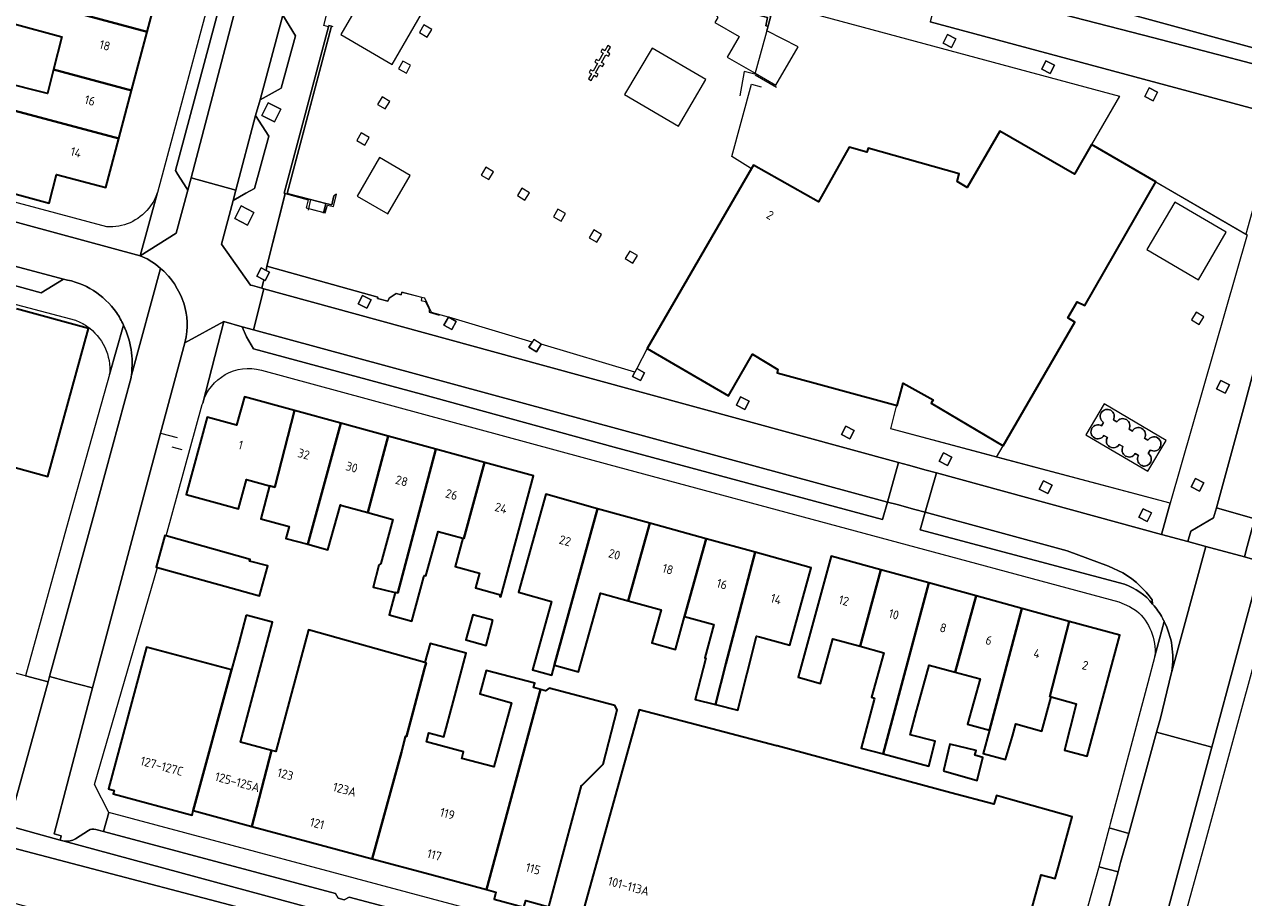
# Model space of a CAD drawing. Extents: x 151587 to 155483, y 462503 to 464608.
# Tile 126 of 236: x 153527 to 153651, y 463525 to 463614. Entities that reach past the tile are written whole.
import ezdxf
from ezdxf.enums import TextEntityAlignment as Align

# ---------------------------------------------------------------- set-up
doc = ezdxf.new("R2010")
doc.units = 0
doc.header["$LTSCALE"] = 0.5
for name, color, linetype, lineweight in [('B-RO-BV-GELEIDECONSTRUCTIE-G', 251, 'CONTINUOUS', 18), ('B-RO-GR-BEPLANTING_CULTUUR_VASTE PLANTENVAK-GV', 251, 'CONTINUOUS', 18), ('B-RO-GR-GROENVOORZIENING-GV', 251, 'CONTINUOUS', 18), ('B-RO-IE-TERREINAFSCHEIDING_KUNSTMATIG_HEKWERK-G', 251, 'IE-TERREINAFSCHEIDING-KUNSTMATIG', 18), ('B-RO-IE-TERREINAFSCHEIDING_KUNSTMATIG_MUUR-G', 251, 'IE-TERREINAFSCHEIDING-KUNSTMATIG-DICHT', 18), ('B-RO-IE-TERREINAFSCHEIDING_KUNSTMATIG_MUUR-GV', 251, 'CONTINUOUS', 18), ('B-RO-OG-BEBOUWING-GV', 6, 'CONTINUOUS', 35), ('B-RO-OG-BEBOUWING-T18', 1, 'CONTINUOUS', 18), ('B-RO-OG-TERREIN_ONBEGROEID-GV', 251, 'CONTINUOUS', 18), ('B-RO-VH-VERHARDING_ASFALT-GV', 251, 'CONTINUOUS', 18), ('B-RO-VH-VERHARDING_BEDRIJFSVLOERPLAAT-GV', 251, 'CONTINUOUS', 18), ('B-RO-VH-VERHARDING_BETON-GV', 251, 'CONTINUOUS', 18), ('B-RO-VH-VERHARDING_BETONSTRAATSTEEN-GV', 251, 'CONTINUOUS', 18), ('B-RO-VH-VERHARDING_STRAATBAKSTEEN-GV', 251, 'CONTINUOUS', 18), ('B-RO-VH-VERHARDING_TEGEL-GV', 251, 'CONTINUOUS', 18)]:
    doc.layers.add(name, color=color, linetype=linetype, lineweight=lineweight)
doc.styles.add('NLCS-ISO-M200-T18', font='NLCS-ISO.ttf', dxfattribs={"height": 0.36})
doc.linetypes.add('IE-TERREINAFSCHEIDING-KUNSTMATIG', pattern='A,4,[82,NLCS.SHX,S=0.75,R=90,X=0,Y=0],4,-2', length=10)
doc.linetypes.add('IE-TERREINAFSCHEIDING-KUNSTMATIG-DICHT', pattern='A,8,-1,[82,NLCS.SHX,S=0.75,R=90,X=0,Y=0],-1', length=10)

msp = doc.modelspace()

# ---------------------------------------------------------------- linework, layer by layer
at = {"layer": 'B-RO-BV-GELEIDECONSTRUCTIE-G', "flags": 128}
for points in [[(153540.822, 463572.192), (153542.512, 463571.739)], [(153541.95, 463570.802), (153542.964, 463570.53)]]:
    msp.add_lwpolyline(points, dxfattribs=at)
at = {"layer": 'B-RO-GR-BEPLANTING_CULTUUR_VASTE PLANTENVAK-GV', "flags": 128}
msp.add_lwpolyline([(153602.346, 463613.389), (153602.136, 463613.437), (153602.283, 463614.262), (153597.286, 463615.606), (153597.153, 463614.424), (153597.251, 463614.268), (153596.963, 463613.773), (153599.418, 463612.346), (153598.212, 463610.271), (153601.048, 463608.622), (153603.14, 463607.406), (153605.401, 463611.296), (153602.219, 463612.922)], close=True, dxfattribs=at)
at = {"layer": 'B-RO-GR-GROENVOORZIENING-GV', "flags": 128}
for points in [[(153567.83, 463612.29), (153568.28, 463613.07), (153567.48, 463613.53), (153567.04, 463612.74)], [(153621.361, 463612.1), (153620.504, 463612.535), (153620.071, 463611.679), (153620.927, 463611.245)], [(153565.71, 463608.65), (153566.13, 463609.44), (153565.34, 463609.86), (153564.92, 463609.07)], [(153631.351, 463609.46), (153630.494, 463609.895), (153630.061, 463609.039), (153630.917, 463608.605)], [(153641.786, 463606.7), (153640.929, 463607.135), (153640.496, 463606.279), (153641.352, 463605.845)], [(153553.008, 463604.978), (153551.722, 463605.629), (153551.071, 463604.345), (153552.355, 463603.695)], [(153562.8, 463605.46), (153563.58, 463605.01), (153564.03, 463605.78), (153563.26, 463606.24)], [(153561.14, 463602.59), (153560.69, 463601.81), (153561.49, 463601.35), (153561.94, 463602.13)], [(153573.76, 463599.11), (153573.29, 463598.32), (153574.07, 463597.87), (153574.53, 463598.66)], [(153577.72, 463595.78), (153578.18, 463596.53), (153577.41, 463597), (153576.95, 463596.25)], [(153550.278, 463594.542), (153548.992, 463595.193), (153548.341, 463593.909), (153549.625, 463593.259)], [(153581.83, 463594.42), (153581.06, 463594.87), (153580.6, 463594.1), (153581.38, 463593.64)], [(153585.47, 463592.31), (153584.69, 463592.76), (153584.23, 463591.97), (153585.01, 463591.52)], [(153588.65, 463589.4), (153589.11, 463590.16), (153588.33, 463590.62), (153587.88, 463589.86)], [(153551.495, 463588.664), (153550.988, 463588.921), (153550.555, 463588.065), (153551.273, 463587.7), (153551.411, 463587.631), (153551.845, 463588.486)], [(153562.132, 463585.697), (153561.275, 463586.132), (153560.842, 463585.276), (153561.698, 463584.842)], [(153570.002, 463583.917), (153569.98, 463583.93), (153569.52, 463583.13), (153570.3, 463582.68), (153570.76, 463583.48)], [(153645.7, 463584.42), (153645.24, 463583.65), (153646, 463583.19), (153646.47, 463583.96)], [(153579.38, 463581.21), (153578.61, 463581.67), (153578.447, 463581.405), (153578.13, 463580.89), (153578.9, 463580.42)], [(153589.05, 463578.73), (153588.845, 463578.348), (153588.62, 463577.93), (153589.41, 463577.5), (153589.84, 463578.3)], [(153649.069, 463577.094), (153648.212, 463577.529), (153647.779, 463576.673), (153648.635, 463576.239)], [(153600.426, 463575.437), (153599.569, 463575.872), (153599.136, 463575.016), (153599.992, 463574.582)], [(153611.069, 463572.468), (153610.212, 463572.903), (153609.779, 463572.047), (153610.635, 463571.613)], [(153620.969, 463569.769), (153620.112, 463570.204), (153619.679, 463569.348), (153620.535, 463568.914)], [(153631.107, 463566.92), (153630.25, 463567.355), (153629.817, 463566.499), (153630.673, 463566.065)], [(153646.488, 463567.154), (153645.631, 463567.589), (153645.198, 463566.733), (153646.054, 463566.299)], [(153641.186, 463564.101), (153640.329, 463564.536), (153639.896, 463563.68), (153640.752, 463563.246)]]:
    msp.add_lwpolyline(points, close=True, dxfattribs=at)
at = {"layer": 'B-RO-IE-TERREINAFSCHEIDING_KUNSTMATIG_HEKWERK-G', "flags": 128}
for points in [[(153602.36, 463613.44), (153601.02, 463608.52), (153599.92, 463608.82), (153599.48, 463606.35)], [(153601.032, 463608.466), (153603.193, 463607.209)], [(153600.58, 463599.03), (153598.67, 463600.21), (153600.67, 463607.53), (153601.64, 463607.25)], [(153641.633, 463597.648), (153650.87, 463592.27), (153643.087, 463565.084), (153614.776, 463572.613), (153615.326, 463574.795), (153615.412, 463574.991)], [(153553.43, 463596.41), (153551.59, 463589.08), (153562.81, 463585.94)], [(153565.25, 463586.45), (153567.29, 463585.94)], [(153625.47, 463569.76), (153626.17, 463570.9)]]:
    msp.add_lwpolyline(points, dxfattribs=at)
at = {"layer": 'B-RO-IE-TERREINAFSCHEIDING_KUNSTMATIG_MUUR-G', "flags": 128}
for points in [[(153577.65, 463618.41), (153577.46, 463618.47), (153577.88, 463620.16), (153589.54, 463617.1), (153589.79, 463617.92), (153602.61, 463614.44), (153602.36, 463613.44)], [(153602.136, 463613.437), (153602.283, 463614.262), (153597.286, 463615.606)], [(153558.3, 463613.32), (153557.86, 463613.47), (153553.32, 463596.47), (153555.76, 463595.8), (153555.56, 463595), (153557.47, 463594.48), (153557.71, 463595.26), (153558.32, 463595.12), (153558.63, 463596.39), (153558.38, 463596.22)], [(153558.087, 463613.26), (153553.629, 463596.462), (153556.008, 463595.845)], [(153556.008, 463595.845), (153555.763, 463594.77)], [(153556.008, 463595.845), (153557.563, 463595.443)], [(153557.563, 463595.443), (153558.152, 463595.29), (153558.378, 463596.223)], [(153557.333, 463594.451), (153557.563, 463595.443)], [(153562.81, 463585.94), (153562.79, 463585.82), (153563.84, 463585.54), (153563.97, 463585.86), (153564.69, 463586.31), (153565.18, 463586.2), (153565.25, 463586.45)], [(153567.29, 463585.94), (153567.21, 463585.63), (153567.65, 463585.52), (153568.03, 463584.74), (153568.03, 463584.42), (153569.03, 463584.13)]]:
    msp.add_lwpolyline(points, dxfattribs=at)
at = {"layer": 'B-RO-IE-TERREINAFSCHEIDING_KUNSTMATIG_MUUR-GV', "flags": 128}
for points in [[(153602.349, 463614.511), (153589.79, 463617.92), (153589.54, 463617.1), (153577.88, 463620.16), (153577.46, 463618.47), (153577.647, 463618.411), (153578.013, 463619.797), (153589.654, 463616.702), (153589.923, 463617.586), (153594.956, 463616.232), (153597.286, 463615.606), (153602.283, 463614.262), (153602.136, 463613.437), (153602.346, 463613.389), (153602.36, 463613.44), (153602.61, 463614.44)], [(153555.8, 463594.935), (153557.347, 463594.513), (153557.563, 463595.443), (153556.008, 463595.845), (153553.629, 463596.462), (153558.119, 463613.382), (153557.86, 463613.47), (153557.822, 463613.326), (153553.32, 463596.47), (153553.437, 463596.438), (153555.76, 463595.8), (153555.56, 463595)], [(153557.563, 463595.443), (153557.347, 463594.513), (153557.47, 463594.48), (153557.71, 463595.26), (153558.32, 463595.12), (153558.63, 463596.39), (153558.377, 463596.221), (153558.152, 463595.29)]]:
    msp.add_lwpolyline(points, close=True, dxfattribs=at)
at = {"layer": 'B-RO-OG-BEBOUWING-GV', "flags": 128}
for points in [[(153533.585, 463620.653), (153531.449, 463621.223), (153531.104, 463619.928), (153533.24, 463619.358), (153532.074, 463614.984), (153532.027, 463614.808), (153539.467, 463612.824), (153541.025, 463618.67)], [(153529.981, 463608.998), (153537.885, 463606.891), (153539.467, 463612.824), (153532.027, 463614.808), (153526.545, 463616.281), (153525.843, 463613.673), (153530.826, 463612.332)], [(153537.885, 463606.891), (153529.981, 463608.998), (153529.367, 463606.579), (153524.669, 463607.771), (153524.022, 463605.375), (153536.588, 463602.025)], [(153524.022, 463605.375), (153521.505, 463606.055), (153520.703, 463603.087), (153525.208, 463601.868), (153523.92, 463596.985), (153529.519, 463595.476), (153530.285, 463598.381), (153535.261, 463597.047), (153536.588, 463602.025)], [(153626.167, 463570.903), (153633.428, 463583.438), (153632.717, 463583.874), (153633.649, 463585.485), (153634.418, 463585.098), (153641.633, 463597.648), (153635.111, 463601.398), (153633.386, 463598.406), (153625.827, 463602.751), (153622.523, 463597.072), (153621.512, 463597.66), (153621.701, 463598.441), (153612.479, 463601.058), (153612.361, 463600.645), (153610.562, 463601.156), (153607.45, 463595.621), (153600.869, 463599.322), (153600.668, 463598.976), (153590.085, 463580.772), (153598.345, 463575.965), (153600.773, 463580.18), (153603.346, 463578.643), (153603.253, 463578.301), (153615.412, 463574.991), (153616.027, 463577.247), (153619.084, 463575.561), (153618.869, 463575.231)], [(153551.858, 463566.848), (153552.375, 463566.707), (153554.384, 463574.474), (153549.306, 463575.862), (153548.517, 463572.978), (153545.546, 463573.79), (153543.41, 463565.977), (153546.381, 463565.165), (153548.715, 463564.526), (153549.524, 463567.486)], [(153555.72, 463560.931), (153559.072, 463573.192), (153554.384, 463574.474), (153552.375, 463566.707), (153551.858, 463566.848), (153550.958, 463563.502), (153553.843, 463562.722), (153553.518, 463561.534)], [(153561.809, 463564.153), (153563.873, 463571.879), (153559.072, 463573.192), (153555.72, 463560.931), (153557.765, 463560.372), (153559.039, 463564.933), (153559.171, 463564.874)], [(153563.873, 463571.879), (153561.809, 463564.153), (153564.353, 463563.457), (153563.13, 463558.983), (153562.934, 463558.823), (153562.339, 463556.607), (153564.582, 463556.066), (153564.854, 463556), (153568.696, 463570.56)], [(153571.531, 463561.525), (153573.625, 463569.212), (153568.696, 463570.56), (153564.854, 463556), (153564.582, 463556.066), (153563.971, 463553.781), (153566.278, 463553.164), (153567.474, 463557.633), (153567.516, 463557.784), (153567.699, 463557.734), (153568.93, 463562.236), (153571.421, 463561.555)], [(153573.625, 463569.212), (153571.531, 463561.525), (153571.421, 463561.555), (153570.642, 463558.69), (153573.123, 463558.016), (153572.714, 463556.508), (153575.233, 463555.824), (153575.18, 463555.631), (153575.277, 463555.605), (153578.603, 463567.851)], [(153580.728, 463548.76), (153585.08, 463564.536), (153579.823, 463565.991), (153577.649, 463558.132), (153577.079, 463556.072), (153580.408, 463555.15), (153578.774, 463549.303), (153578.475, 463548.229), (153580.43, 463547.686), (153580.707, 463548.684)], [(153590.387, 463563.068), (153585.08, 463564.536), (153580.728, 463548.76), (153580.707, 463548.684), (153583.159, 463548.003), (153585.367, 463555.982), (153585.5, 463555.945), (153588.185, 463555.202)], [(153593.884, 463553.62), (153596.091, 463561.49), (153590.387, 463563.068), (153588.185, 463555.202), (153591.51, 463554.282), (153590.588, 463550.948), (153592.963, 463550.291)], [(153541.389, 463561.772), (153541.244, 463561.813), (153540.379, 463558.61), (153540.51, 463558.573), (153548.539, 463556.342), (153550.838, 463555.703), (153551.676, 463558.757), (153549.838, 463559.217), (153549.892, 463559.379)], [(153596.091, 463561.49), (153593.884, 463553.62), (153596.869, 463552.794), (153595.938, 463549.431), (153596.054, 463549.399), (153594.954, 463545.217), (153597.017, 463544.696), (153598.083, 463548.838), (153601.035, 463560.122)], [(153601.035, 463560.122), (153598.083, 463548.838), (153597.017, 463544.696), (153599.288, 463544.122), (153601.186, 463551.641), (153601.473, 463551.562), (153604.541, 463550.713), (153606.71, 463558.552)], [(153611.663, 463550.611), (153613.768, 463558.349), (153608.753, 463559.723), (153605.396, 463547.466), (153607.65, 463546.848), (153608.889, 463551.371)], [(153611.663, 463550.611), (153614.073, 463549.951), (153612.836, 463545.436), (153613.127, 463545.356), (153613.084, 463545.2), (153611.784, 463540.29), (153614.02, 463539.698), (153618.643, 463557.014), (153613.768, 463558.349)], [(153623.427, 463555.704), (153618.643, 463557.014), (153614.02, 463539.698), (153618.618, 463538.48), (153619.28, 463540.981), (153616.754, 463541.649), (153617.393, 463544.059), (153617.421, 463544.18), (153618.66, 463548.705), (153621.304, 463547.98)], [(153624.775, 463542.103), (153628.049, 463554.438), (153623.427, 463555.704), (153621.304, 463547.98), (153623.814, 463547.293), (153622.55, 463542.713)], [(153549.485, 463553.76), (153548.726, 463550.919), (153547.998, 463548.213), (153544.124, 463533.966), (153550.06, 463532.37), (153552.042, 463540.067), (153548.9, 463540.911), (153552.16, 463553.04)], [(153574.469, 463553.25), (153572.43, 463553.798), (153571.744, 463551.243), (153573.782, 463550.695)], [(153631.016, 463545.47), (153630.876, 463545.509), (153632.846, 463553.124), (153628.049, 463554.438), (153624.775, 463542.103), (153624.148, 463539.742), (153626.403, 463539.143), (153627.09, 463541.496), (153627.442, 463542.739), (153630.09, 463542.009)], [(153632.846, 463553.124), (153630.876, 463545.509), (153631.016, 463545.47), (153633.561, 463544.773), (153633.516, 463544.607), (153632.38, 463540.094), (153634.668, 463539.475), (153637.983, 463551.717)], [(153562.248, 463529.094), (153565.202, 463539.89), (153565.633, 463541.493), (153565.713, 463541.472), (153566.394, 463544.017), (153567.557, 463548.366), (153567.714, 463548.932), (153567.587, 463548.967), (153555.783, 463552.264), (153552.473, 463539.951), (153552.042, 463540.067), (153550.06, 463532.37), (153556.104, 463530.745)], [(153547.998, 463548.213), (153539.402, 463550.524), (153535.54, 463536.16), (153536.124, 463536.003), (153536.03, 463535.65), (153544.001, 463533.508), (153544.124, 463533.966)], [(153565.713, 463541.472), (153565.633, 463541.493), (153565.202, 463539.89), (153562.248, 463529.094), (153568.079, 463527.526), (153573.812, 463525.985), (153579.312, 463546.227), (153578.604, 463546.421), (153578.739, 463546.853), (153573.794, 463548.152), (153573.145, 463545.773), (153576.361, 463544.881), (153574.565, 463538.389), (153571.331, 463539.258), (153571.507, 463539.914), (153568.111, 463540.827), (153567.74, 463540.927), (153567.979, 463541.833), (153569.509, 463541.428), (153570.478, 463545.09), (153571.757, 463549.924), (153568.123, 463550.885), (153567.587, 463548.967), (153567.714, 463548.932), (153567.557, 463548.366), (153566.394, 463544.017)], [(153573.812, 463525.985), (153574.787, 463525.723), (153574.593, 463524.999), (153577.625, 463524.184), (153577.807, 463524.864), (153580.136, 463524.238), (153583.437, 463536.517), (153583.494, 463536.501), (153585.657, 463538.663), (153587.063, 463544.176), (153586.82, 463544.609), (153580.158, 463546.367), (153579.793, 463546.096), (153579.312, 463546.227)], [(153620.104, 463537.981), (153623.522, 463537.008), (153624.09, 463539.332), (153623.28, 463539.575), (153623.415, 463540.035), (153620.766, 463540.684)]]:
    msp.add_lwpolyline(points, close=True, dxfattribs=at)
for points in [[(153522.137, 463569.775), (153529.407, 463567.797), (153533.507, 463582.793), (153526.232, 463584.759)], [(153628.865, 463523.323), (153630.001, 463527.458), (153631.434, 463527.106), (153631.957, 463529.023), (153633.137, 463533.349), (153626.888, 463535.095), (153625.489, 463535.486), (153625.206, 463534.61), (153620.863, 463535.778), (153603.274, 463540.51), (153603.208, 463540.527), (153597.302, 463542.072), (153589.274, 463544.171), (153583.522, 463523.446)]]:
    msp.add_lwpolyline(points, dxfattribs=at)
at = {"layer": 'B-RO-OG-TERREIN_ONBEGROEID-GV'}
for points in [[(153637.325, 463573.528, 2.3398335), (153636.324, 463573.274)], [(153638.906, 463572.599, 0.9643396), (153637.668, 463573.321)], [(153636.121, 463572.928, 2.4030471), (153636.365, 463571.955)], [(153640.475, 463571.683, 0.98654), (153639.242, 463572.403)], [(153636.709, 463571.752, 1.0031863), (153637.918, 463571.045)], [(153641.053, 463570.478, 2.3756841), (153640.818, 463571.476)], [(153638.295, 463570.824, 0.986658), (153639.515, 463570.11)], [(153639.859, 463569.907, 2.3203781), (153640.852, 463570.133)]]:
    msp.add_lwpolyline(points, format="xyb", dxfattribs=at)
at = {"layer": 'B-RO-OG-TERREIN_ONBEGROEID-GV', "flags": 128}
for points in [[(153637.668, 463573.321), (153637.325, 463573.528)], [(153636.324, 463573.274), (153636.121, 463572.928)], [(153639.242, 463572.403), (153638.906, 463572.599)], [(153636.365, 463571.955), (153636.709, 463571.752)], [(153637.918, 463571.045), (153638.295, 463570.824)], [(153640.818, 463571.476), (153640.475, 463571.683)], [(153639.515, 463570.11), (153639.859, 463569.907)], [(153640.852, 463570.133), (153641.053, 463570.478)]]:
    msp.add_lwpolyline(points, dxfattribs=at)
at = {"layer": 'B-RO-VH-VERHARDING_ASFALT-GV', "flags": 128}
for points in [[(153530.637, 463530.988), (153524.944, 463532.569), (153520.32, 463533.853), (153515.624, 463536.656), (153514.396, 463534.603)], [(153505.036, 463530.228), (153516.963, 463527.026), (153566.23, 463513.761), (153567.726, 463519.193), (153513.954, 463533.304)], [(153513.954, 463533.304), (153567.726, 463519.193), (153568.176, 463520.827), (153531.066, 463530.872), (153530.637, 463530.988)]]:
    msp.add_lwpolyline(points, dxfattribs=at)
at = {"layer": 'B-RO-VH-VERHARDING_BEDRIJFSVLOERPLAAT-GV', "flags": 128}
msp.add_lwpolyline([(153638.87, 463531.659), (153636.89, 463532.208), (153635.844, 463528.281), (153637.796, 463527.755), (153638.054, 463528.712)], close=True, dxfattribs=at)
at = {"layer": 'B-RO-VH-VERHARDING_BETON-GV', "flags": 128}
msp.add_lwpolyline([(153634.541, 463572.026), (153640.823, 463568.329), (153642.66, 463571.451), (153636.378, 463575.148)], close=True, dxfattribs=at)
at = {"layer": 'B-RO-VH-VERHARDING_BETON-GV'}
for points in [[(153636.324, 463573.274, -2.3398335), (153637.325, 463573.528)], [(153637.668, 463573.321, -0.9643396), (153638.906, 463572.599)], [(153636.365, 463571.955, -2.4030471), (153636.121, 463572.928)], [(153639.242, 463572.403, -0.98654), (153640.475, 463571.683)], [(153637.918, 463571.045, -1.0031863), (153636.709, 463571.752)], [(153640.818, 463571.476, -2.3756841), (153641.053, 463570.478)], [(153639.515, 463570.11, -0.986658), (153638.295, 463570.824)], [(153640.852, 463570.133, -2.3203781), (153639.859, 463569.907)]]:
    msp.add_lwpolyline(points, format="xyb", dxfattribs=at)
at = {"layer": 'B-RO-VH-VERHARDING_BETON-GV', "flags": 128}
for points in [[(153637.325, 463573.528), (153637.668, 463573.321)], [(153636.121, 463572.928), (153636.324, 463573.274)], [(153638.906, 463572.599), (153639.242, 463572.403)], [(153636.709, 463571.752), (153636.365, 463571.955)], [(153638.295, 463570.824), (153637.918, 463571.045)], [(153640.475, 463571.683), (153640.818, 463571.476)], [(153639.859, 463569.907), (153639.515, 463570.11)], [(153641.053, 463570.478), (153640.852, 463570.133)]]:
    msp.add_lwpolyline(points, dxfattribs=at)
at = {"layer": 'B-RO-VH-VERHARDING_BETONSTRAATSTEEN-GV', "flags": 128}
for points in [[(153576.984, 463722.084), (153577.144, 463722.689), (153575.119, 463721.385), (153569.089, 463698.671), (153551.694, 463633.729), (153542.331, 463598.775), (153542.573, 463598.387), (153543.393, 463597.072), (153543.575, 463596.777), (153543.9, 463598.022), (153551.704, 463627.791), (153553.193, 463633.342)], [(153553.194, 463614.518), (153550.887, 463605.926), (153553.029, 463607.111), (153554.469, 463612.432)], [(153550.435, 463604.35), (153548.424, 463596.773), (153548.155, 463595.758), (153549.46, 463596.487), (153550.329, 463596.972), (153551.769, 463602.264)], [(153488.695, 463599.222), (153490.266, 463596.839), (153504.775, 463592.969), (153528.738, 463586.4), (153530.972, 463587.764), (153509.802, 463593.404)], [(153548.424, 463596.773), (153543.9, 463598.022), (153543.575, 463596.777), (153542.406, 463592.438), (153539.666, 463590.729), (153538.744, 463590.156), (153539.451, 463589.822), (153539.931, 463589.537), (153540.3, 463589.289), (153540.824, 463588.871), (153541.153, 463588.573), (153541.611, 463588.089), (153541.824, 463587.831), (153542.215, 463587.289), (153542.504, 463586.813), (153542.757, 463586.333), (153542.935, 463585.955), (153543.162, 463585.364), (153543.282, 463584.964), (153543.415, 463584.351), (153543.473, 463583.933), (153543.513, 463583.413), (153543.513, 463582.995), (153543.482, 463582.471), (153543.411, 463581.951), (153543.273, 463581.339), (153547.233, 463583.502), (153549.078, 463582.964), (153550.215, 463582.653), (153551.277, 463586.812), (153551.082, 463586.866), (153550.131, 463587.128), (153549.92, 463587.186), (153546.984, 463591.328), (153548.155, 463595.758)], [(153549.078, 463582.964), (153549.522, 463581.951), (153550.233, 463580.73), (153567.239, 463576.14), (153586.742, 463570.772), (153613.928, 463563.435), (153614.433, 463565.21), (153550.215, 463582.653)], [(153614.433, 463565.21), (153615.413, 463564.945), (153617.226, 463564.454), (153618.264, 463564.173), (153619.397, 463568.159), (153618.363, 463568.441), (153616.576, 463568.928), (153615.566, 463569.204)], [(153647.749, 463564.626), (153647.473, 463563.616), (153645.179, 463562.252), (153644.873, 463561.205), (153646.682, 463560.711), (153650.588, 463559.646), (153650.881, 463560.724), (153651.38, 463562.569), (153651.43, 463562.745), (153651.633, 463563.52)], [(153633.311, 463511.1), (153638.911, 463509.574), (153642.563, 463522.871), (153647.289, 463540.403), (153641.704, 463541.899), (153638.87, 463531.659), (153638.054, 463528.712), (153637.796, 463527.755)]]:
    msp.add_lwpolyline(points, close=True, dxfattribs=at)
for points in [[(153657.928, 463609.435), (153622.251, 463619.213), (153619.957, 463618.266), (153622.544, 463617.16), (153625.277, 463616.409), (153641.424, 463612.209), (153657.657, 463607.948)], [(153641.296, 463554.883), (153641.26, 463555.297), (153640.957, 463555.697), (153640.637, 463556.084), (153640.211, 463556.537), (153639.94, 463556.8), (153639.66, 463557.053), (153639.175, 463557.444), (153638.766, 463557.737), (153638.291, 463558.04), (153636.842, 463558.728), (153632.651, 463560.257), (153618.264, 463564.173), (153617.761, 463562.4), (153638.444, 463556.883)]]:
    msp.add_lwpolyline(points, dxfattribs=at)
at = {"layer": 'B-RO-VH-VERHARDING_BETONSTRAATSTEEN-GV'}
msp.add_lwpolyline([(153638.444, 463556.883, -0.1401692), (153641.296, 463554.883)], format="xyb", dxfattribs=at)
at = {"layer": 'B-RO-VH-VERHARDING_STRAATBAKSTEEN-GV', "flags": 128}
for points in [[(153559.291, 463641.009), (153563.042, 463655.222), (153572.282, 463689.471), (153580.78, 463721.062), (153576.984, 463722.084), (153553.193, 463633.342), (153551.704, 463627.791), (153543.9, 463598.022)], [(153543.9, 463598.022), (153548.424, 463596.773), (153550.435, 463604.35), (153550.887, 463605.926), (153553.194, 463614.518), (153553.584, 463615.973), (153555.834, 463624.537), (153555.846, 463624.581), (153555.857, 463624.632), (153557.42, 463632.248), (153558.991, 463639.865)], [(153657.657, 463607.948), (153641.424, 463612.209), (153625.277, 463616.409), (153622.544, 463617.16), (153619.957, 463618.266), (153618.764, 463613.822), (153652.563, 463604.747), (153653.655, 463602.742), (153656.503, 463597.509), (153656.591, 463597.509), (153663.13, 463610.682), (153662.898, 463610.435)], [(153537.859, 463578.069), (153540.824, 463588.871), (153540.3, 463589.289), (153539.931, 463589.537), (153539.451, 463589.822), (153538.744, 463590.156), (153498.575, 463601.044), (153485.495, 463604.524)], [(153488.695, 463599.222), (153509.802, 463593.404), (153530.972, 463587.764)], [(153543.273, 463581.339), (153543.411, 463581.951), (153543.482, 463582.471), (153543.513, 463582.995), (153543.513, 463583.413), (153543.473, 463583.933), (153543.415, 463584.351), (153543.282, 463584.964), (153543.162, 463585.364), (153542.935, 463585.955), (153542.757, 463586.333), (153542.504, 463586.813), (153542.215, 463587.289), (153541.824, 463587.831), (153541.611, 463588.089), (153541.153, 463588.573), (153540.824, 463588.871), (153537.859, 463578.069), (153537.857, 463578.053)], [(153537.822, 463577.812), (153533.982, 463563.631), (153529.561, 463547.551), (153531.3, 463547.084), (153533.908, 463546.386), (153540.822, 463572.192), (153543.273, 463581.339)], [(153619.397, 463568.159), (153618.264, 463564.173), (153632.651, 463560.257), (153636.842, 463558.728), (153638.291, 463558.04), (153638.766, 463557.737), (153639.175, 463557.444), (153639.66, 463557.053), (153639.94, 463556.8), (153640.211, 463556.537), (153640.637, 463556.084), (153640.957, 463555.697), (153641.26, 463555.297), (153641.296, 463554.883)], [(153643.228, 463548.066), (153646.682, 463560.711), (153644.873, 463561.205), (153642.202, 463561.934), (153619.397, 463568.159)], [(153533.499, 463531.956), (153532.195, 463531.124)], [(153569.117, 463522.762), (153559.916, 463525.2), (153559.419, 463524.942), (153558.809, 463525.091), (153558.519, 463525.578), (153535.049, 463531.843), (153534.255, 463532.055)], [(153531.066, 463530.872), (153568.176, 463520.827), (153571.467, 463519.967)]]:
    msp.add_lwpolyline(points, dxfattribs=at)
for points in [[(153656.591, 463597.509), (153656.622, 463597.509), (153650.592, 463575.032), (153647.749, 463564.626), (153651.633, 463563.52), (153656.886, 463583.404), (153660.398, 463596.995), (153660.94, 463598.631), (153661.718, 463600.711), (153662.94, 463602.791), (153665.566, 463607.364), (153668.048, 463611.595), (153665.402, 463613.106), (153663.13, 463610.682)], [(153614.433, 463565.21), (153615.566, 463569.204), (153579.353, 463579.088), (153551.277, 463586.812), (153550.215, 463582.653)], [(153643.226, 463548.053), (153643.184, 463547.829), (153642.103, 463543.339), (153641.704, 463541.899), (153647.289, 463540.403), (153652.346, 463559.166), (153650.588, 463559.646), (153646.682, 463560.711), (153643.228, 463548.066)]]:
    msp.add_lwpolyline(points, close=True, dxfattribs=at)
at = {"layer": 'B-RO-VH-VERHARDING_STRAATBAKSTEEN-GV'}
for points in [[(153530.972, 463587.764, -0.2049059), (153536.349, 463584.39)], [(153536.349, 463584.39, -0.0401284), (153537.068, 463583.117)], [(153537.068, 463583.117, -0.1432465), (153537.859, 463578.069)], [(153537.857, 463578.053, -0.0127812), (153537.822, 463577.812)], [(153641.296, 463554.883, -0.0578083), (153642.299, 463553.447)], [(153642.299, 463553.447, -0.0088256), (153642.458, 463553.13)], [(153642.458, 463553.13, -0.1595324), (153643.228, 463548.066)], [(153534.255, 463532.055, 0.199774), (153533.499, 463531.956)], [(153532.195, 463531.124, -0.1768392), (153531.066, 463530.872)]]:
    msp.add_lwpolyline(points, format="xyb", dxfattribs=at)
at = {"layer": 'B-RO-VH-VERHARDING_TEGEL-GV', "flags": 128}
for points in [[(153550.582, 463634.018), (153547.831, 463623.871), (153540.511, 463596.548), (153538.744, 463590.156), (153539.666, 463590.729), (153542.406, 463592.438), (153543.575, 463596.777), (153543.393, 463597.072), (153542.573, 463598.387), (153542.331, 463598.775), (153551.694, 463633.729), (153569.089, 463698.671), (153575.119, 463721.385), (153577.144, 463722.689), (153577.229, 463723.009), (153577.925, 463725.663), (153576.468, 463728.28), (153575.936, 463728.433), (153575.792, 463727.997), (153574.881, 463728.298), (153575.013, 463728.698), (153572.073, 463729.542)], [(153619.957, 463618.266), (153622.251, 463619.213), (153657.928, 463609.435)], [(153553.194, 463614.518), (153554.469, 463612.432), (153553.029, 463607.111), (153550.887, 463605.926), (153550.435, 463604.35), (153551.769, 463602.264), (153550.329, 463596.972), (153549.46, 463596.487), (153548.155, 463595.758), (153546.984, 463591.328), (153549.92, 463587.186), (153550.131, 463587.128), (153551.082, 463586.866), (153551.273, 463587.7), (153550.555, 463588.065), (153550.988, 463588.921), (153551.495, 463588.664), (153551.59, 463589.08), (153553.437, 463596.438), (153553.32, 463596.47), (153557.822, 463613.326), (153557.353, 463613.449), (153558.04, 463616.121)], [(153602.691, 463615.786), (153637.949, 463606.32), (153635.111, 463601.398), (153641.633, 463597.648), (153650.736, 463592.348)], [(153652.563, 463604.747), (153618.764, 463613.822)], [(153490.465, 463605.27), (153485.375, 463606.659), (153485.319, 463606.407), (153484.382, 463606.615), (153484.448, 463606.912), (153484.012, 463607.031), (153485.043, 463605.287), (153485.495, 463604.524), (153498.575, 463601.044), (153538.744, 463590.156), (153540.511, 463596.548), (153540.122, 463595.686), (153539.616, 463594.973)], [(153535.357, 463593.079), (153523.108, 463596.349), (153491.385, 463605.017)], [(153640.322, 463507.982), (153646.581, 463530.56), (153663.243, 463591.574), (153665.972, 463601.206)], [(153530.972, 463587.764), (153528.738, 463586.4), (153504.775, 463592.969), (153490.266, 463596.839), (153488.695, 463599.222)], [(153481.344, 463597.031), (153486.295, 463595.733), (153532.182, 463583.626)], [(153662.003, 463595.771), (153655.912, 463572.462), (153653.596, 463563.828), (153651.43, 463562.745), (153651.38, 463562.569), (153650.881, 463560.724), (153650.588, 463559.646), (153652.346, 463559.166), (153647.289, 463540.403), (153642.563, 463522.871)], [(153545.082, 463575.214), (153547.233, 463583.502), (153543.273, 463581.339), (153540.822, 463572.192), (153533.908, 463546.386), (153533.773, 463545.879), (153531.553, 463537.413), (153530.037, 463531.613), (153530.757, 463531.422), (153530.637, 463530.988), (153531.066, 463530.872)], [(153638.444, 463556.883), (153617.761, 463562.4), (153618.264, 463564.173), (153617.226, 463564.454), (153615.413, 463564.945), (153614.433, 463565.21), (153613.928, 463563.435), (153586.742, 463570.772), (153567.239, 463576.14), (153550.233, 463580.73), (153549.522, 463581.951), (153549.078, 463582.964), (153547.233, 463583.502), (153545.082, 463575.214)], [(153537.068, 463583.117), (153535.651, 463578.115), (153531.453, 463563.245), (153527.143, 463547.613), (153529.415, 463547.019)], [(153535.651, 463578.115), (153537.068, 463583.117)], [(153551.026, 463578.573), (153586.233, 463569.018), (153637.875, 463555.099), (153638.945, 463554.621), (153639.658, 463554.203)], [(153529.415, 463547.019), (153529.561, 463547.551), (153533.982, 463563.631), (153537.822, 463577.812)], [(153537.857, 463578.053), (153537.859, 463578.069)], [(153534.255, 463532.055), (153535.049, 463531.843), (153535.562, 463533.773), (153534.117, 463536.608), (153540.51, 463558.573), (153540.379, 463558.61), (153541.244, 463561.813), (153541.389, 463561.772), (153545.043, 463575.071), (153545.082, 463575.214)], [(153642.458, 463553.13), (153641.522, 463549.595), (153641.522, 463549.588), (153640.803, 463546.898), (153637.001, 463532.626), (153636.89, 463532.208), (153638.87, 463531.659), (153641.704, 463541.899), (153642.103, 463543.339), (153643.184, 463547.829)], [(153641.522, 463549.595), (153642.458, 463553.13)], [(153525.517, 463532.822), (153529.415, 463547.019), (153527.143, 463547.613), (153522.793, 463548.772)], [(153643.184, 463547.829), (153643.226, 463548.053), (153643.228, 463548.066)], [(153631.87, 463507.56), (153628.242, 463508.537), (153605.313, 463514.884), (153572.691, 463523.848), (153570.669, 463524.404), (153535.562, 463533.773), (153535.049, 463531.843), (153558.519, 463525.578), (153558.809, 463525.091), (153559.419, 463524.942), (153559.916, 463525.2), (153569.117, 463522.762)], [(153532.195, 463531.124), (153533.499, 463531.956)]]:
    msp.add_lwpolyline(points, dxfattribs=at)
for points in [[(153559.06, 463612.55), (153564.26, 463609.51), (153567.26, 463614.65), (153562.06, 463617.68)], [(153621.361, 463612.1), (153620.927, 463611.245), (153620.071, 463611.679), (153620.504, 463612.535)], [(153585.14, 463608.53), (153584.88, 463608.68), (153585.32, 463609.46), (153585.58, 463609.31), (153585.73, 463609.57), (153585.47, 463609.72), (153585.92, 463610.5), (153586.18, 463610.35), (153586.33, 463610.61), (153586.07, 463610.76), (153586.37, 463611.28), (153586.11, 463611.43), (153585.81, 463610.91), (153585.55, 463611.06), (153585.4, 463610.8), (153585.66, 463610.65), (153585.21, 463609.87), (153584.95, 463610.02), (153584.8, 463609.76), (153585.06, 463609.61), (153584.62, 463608.83), (153584.36, 463608.98), (153584.21, 463608.72), (153584.47, 463608.57), (153584.17, 463608.05), (153584.43, 463607.9), (153584.73, 463608.42), (153584.99, 463608.27)], [(153593.28, 463603.26), (153596.05, 463607.98), (153590.59, 463611.18), (153587.82, 463606.46)], [(153631.351, 463609.46), (153630.917, 463608.605), (153630.061, 463609.039), (153630.494, 463609.895)], [(153641.786, 463606.7), (153641.352, 463605.845), (153640.496, 463606.279), (153640.929, 463607.135)], [(153553.008, 463604.978), (153552.355, 463603.695), (153551.071, 463604.345), (153551.722, 463605.629)], [(153643.086, 463565.084), (153642.202, 463561.934), (153644.873, 463561.205), (153645.179, 463562.252), (153647.473, 463563.616), (153647.749, 463564.626), (153650.592, 463575.032), (153656.622, 463597.509), (153656.591, 463597.509), (153656.503, 463597.509), (153653.655, 463602.742), (153650.736, 463592.348), (153650.87, 463592.27)], [(153563.83, 463594.4), (153566.1, 463598.29), (153563, 463600.09), (153560.74, 463596.19)], [(153640.72, 463590.78), (153645.93, 463587.72), (153648.75, 463592.53), (153643.55, 463595.59)], [(153550.278, 463594.542), (153549.625, 463593.259), (153548.341, 463593.909), (153548.992, 463595.193)], [(153551.082, 463586.866), (153551.277, 463586.812), (153579.353, 463579.088), (153615.566, 463569.204), (153616.576, 463568.928), (153618.363, 463568.441), (153619.397, 463568.159), (153642.202, 463561.934), (153643.086, 463565.084), (153625.472, 463569.769), (153614.776, 463572.613), (153615.326, 463574.795), (153615.412, 463574.991), (153603.253, 463578.301), (153603.346, 463578.643), (153600.773, 463580.18), (153598.345, 463575.965), (153590.085, 463580.772), (153589.05, 463578.73), (153589.84, 463578.3), (153589.41, 463577.5), (153588.62, 463577.93), (153588.845, 463578.348), (153579.38, 463581.21), (153578.9, 463580.42), (153578.13, 463580.89), (153578.447, 463581.405), (153570.002, 463583.917), (153570.76, 463583.48), (153570.3, 463582.68), (153569.52, 463583.13), (153569.98, 463583.93), (153568.273, 463584.395), (153567.584, 463585.862), (153567.289, 463585.936), (153565.25, 463586.45), (153565.18, 463586.2), (153564.69, 463586.31), (153563.97, 463585.86), (153563.84, 463585.54), (153562.79, 463585.82), (153562.81, 463585.94), (153551.59, 463589.08), (153551.495, 463588.664), (153551.845, 463588.486), (153551.411, 463587.631), (153551.273, 463587.7)], [(153562.132, 463585.697), (153561.698, 463584.842), (153560.842, 463585.276), (153561.275, 463586.132)], [(153649.069, 463577.094), (153648.635, 463576.239), (153647.779, 463576.673), (153648.212, 463577.529)], [(153600.426, 463575.437), (153599.992, 463574.582), (153599.136, 463575.016), (153599.569, 463575.872)], [(153611.069, 463572.468), (153610.635, 463571.613), (153609.779, 463572.047), (153610.212, 463572.903)], [(153620.969, 463569.769), (153620.535, 463568.914), (153619.679, 463569.348), (153620.112, 463570.204)], [(153631.107, 463566.92), (153630.673, 463566.065), (153629.817, 463566.499), (153630.25, 463567.355)], [(153646.488, 463567.154), (153646.054, 463566.299), (153645.198, 463566.733), (153645.631, 463567.589)], [(153641.186, 463564.101), (153640.752, 463563.246), (153639.896, 463563.68), (153640.329, 463564.536)], [(153529.415, 463547.019), (153525.517, 463532.822), (153525.046, 463532.951), (153524.944, 463532.569), (153530.637, 463530.988), (153530.757, 463531.422), (153530.037, 463531.613), (153531.553, 463537.413), (153533.773, 463545.879), (153533.908, 463546.386), (153531.3, 463547.084), (153529.561, 463547.551)], [(153628.242, 463508.537), (153631.87, 463507.56), (153632.144, 463507.951), (153632.36, 463508.311), (153632.549, 463508.68), (153632.757, 463509.155), (153632.864, 463509.444), (153633.046, 463510.124), (153633.123, 463510.404), (153633.311, 463511.1), (153637.796, 463527.755), (153635.844, 463528.281), (153635.802, 463528.124), (153630.557, 463509.364)]]:
    msp.add_lwpolyline(points, close=True, dxfattribs=at)
at = {"layer": 'B-RO-VH-VERHARDING_TEGEL-GV'}
for points in [[(153539.616, 463594.973, -0.2484589), (153535.357, 463593.079)], [(153536.349, 463584.39, 0.2049059), (153530.972, 463587.764)], [(153532.182, 463583.626, -0.0649964), (153533.345, 463583.014)], [(153537.068, 463583.117, 0.0401284), (153536.349, 463584.39)], [(153533.345, 463583.014, -0.2732575), (153535.651, 463578.115)], [(153537.859, 463578.069, 0.1432465), (153537.068, 463583.117)], [(153545.082, 463575.214, -0.4093991), (153551.026, 463578.573)], [(153537.822, 463577.812, 0.0127812), (153537.857, 463578.053)], [(153641.296, 463554.883, 0.1401692), (153638.444, 463556.883)], [(153642.299, 463553.447, 0.0578083), (153641.296, 463554.883)], [(153639.658, 463554.203, -0.2422299), (153641.522, 463549.595)], [(153642.458, 463553.13, 0.0088256), (153642.299, 463553.447)], [(153643.228, 463548.066, 0.1595324), (153642.458, 463553.13)], [(153533.499, 463531.956, -0.199774), (153534.255, 463532.055)], [(153531.066, 463530.872, 0.1768392), (153532.195, 463531.124)]]:
    msp.add_lwpolyline(points, format="xyb", dxfattribs=at)

# ---------------------------------------------------------------- texts
at = {"layer": 'B-RO-OG-BEBOUWING-T18', "style": 'NLCS-ISO-M200-T18'}
for s, rotation, p in [('18', 344.9, (153535.17, 463611.448)), ('16', 344.9, (153533.662, 463605.868)), ('14', 344.9, (153532.244, 463600.618)), ('2', 329.8, (153602.555, 463594.264)), ('1', 344.7, (153548.927, 463570.99)), ('32', 344.7, (153555.316, 463570.072)), ('30', 344.7, (153560.184, 463568.741)), ('28', 344.7, (153565.244, 463567.357)), ('26', 344.7, (153570.297, 463565.975)), ('24', 344.7, (153575.298, 463564.608)), ('22', 344.5, (153581.791, 463561.296)), ('20', 344.5, (153586.786, 463559.914)), ('18', 344.5, (153592.197, 463558.417)), ('16', 344.5, (153597.675, 463556.901)), ('14', 344.5, (153603.156, 463555.385)), ('12', 344.7, (153610.021, 463555.228)), ('10', 344.7, (153615.085, 463553.841)), ('8', 344.7, (153620.085, 463552.472)), ('6', 344.7, (153624.712, 463551.205)), ('4', 344.7, (153629.577, 463549.872)), ('2', 344.7, (153634.468, 463548.672)), ('127-127C', 344.9, (153540.945, 463538.471)), ('125-125A', 344.9, (153548.6, 463536.85)), ('123', 344.9, (153553.454, 463537.649)), ('123A', 344.9, (153559.459, 463536.097)), ('119', 344.9, (153569.865, 463533.654)), ('121', 345, (153556.673, 463532.663)), ('117', 344.9, (153568.549, 463529.471)), ('115', 344.9, (153578.551, 463528.077)), ('101-113A', 344.8, (153588.224, 463526.313))]:
    msp.add_text(s, height=0.9, rotation=rotation, dxfattribs=at).set_placement(p, align=Align.MIDDLE)

doc.saveas('drawing.dxf')
